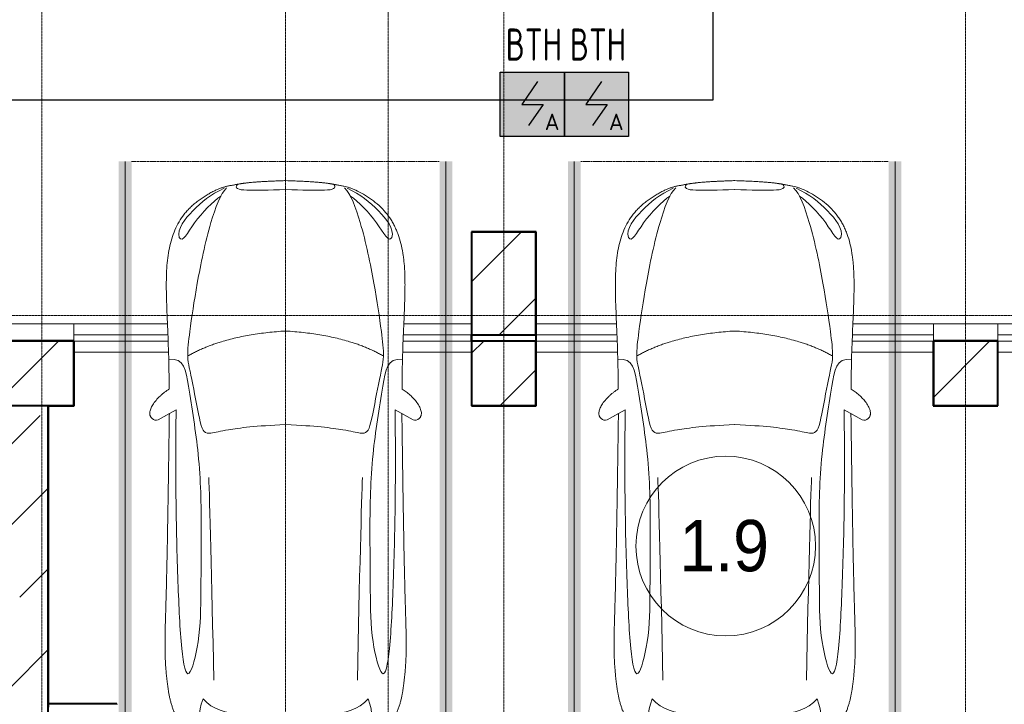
# Model space of a CAD drawing. Header units: millimetres. Extents: x -135639 to 224623, y -383017 to -59102.
# Tile 135 of 256: x 113622 to 121296, y -331643 to -326312. Entities that reach past the tile are written whole.
import ezdxf
from ezdxf.enums import TextEntityAlignment as Align

# ---------------------------------------------------------------- set-up
doc = ezdxf.new("R2010")
doc.units = ezdxf.units.MM
for name, pattern in [('CONTINOUS', [0]), ('Линия сетки', [25, 20, -2.5, 0, -2.5]), ('Невидимые', [5, 3, -2]), ('Штрих_3_3_', [6, 3, -3])]:
    doc.linetypes.add(name, pattern=pattern)
for name, color, linetype, lineweight in [('A-000-M_MASS', 7, 'Continuous', 18), ('A-010-A_ROOM', 7, 'Continuous', 20), ('A-200-M_WALL_EXT', 7, 'Continuous', 18), ('A-200-M_WALL_INT', 7, 'Continuous', 18), ('A-200-M_WALL_PAT', 7, 'Continuous', 40), ('C-953-M_PARKING', 7, 'Continuous', 18), ('C-953-MH_PARKING', 7, 'Невидимые', 18), ('S-280-M_COLUMN', 7, 'Continuous', 18), ('Z-030-M_GRID', 7, 'Continuous', 9), ('ПС', 7, 'Continuous', 40), ('СС-011-ПОЖ-СИГНАЛИЗАЦИЯ', 1, 'Continuous', 30)]:
    doc.layers.add(name, color=color, linetype=linetype, lineweight=lineweight)
doc.styles.add('1111', font='isocpeur.ttf')
doc.styles.add('Arial_2', font='arial.ttf', dxfattribs={"width": 0.9, "height": 400})
pattern_1 = [(45, (0, 0), (-628.618, 628.618), []), (45, (628.6, 0), (-628.618, 628.618), [1111.25, -222.25, 6.706, -215.544])]

# ---------------------------------------------------------------- blocks, each defined once
blk = doc.blocks.new('A_PAR_Parking - M-2663509-B2_-11_400_')
at = {"layer": 'C-953-M_PARKING', "true_color": 0xf7f9fb}
blk.add_hatch(color=7, dxfattribs=at).paths.add_polyline_path([(-1300, 2650), (-1300, -2700), (1300, -2700), (1300, 2650), (1200, 2650), (1200, -2600), (-1200, -2600), (-1200, 2650)])
at = {"layer": 'A-000-M_MASS', "color": 253, "true_color": 0xaaaaaa}
for p, q in [((-853.2, 716.7), (-993.1, 639.1)), ((853.2, 716.7), (993.1, 639.1)), ((-906.1, 687.4), (-993.1, 639.1)), ((993.1, 639.1), (906.1, 687.4))]:
    blk.add_line(p, q, dxfattribs=at)
for centre, start, end in [((-1010.2, 677.7), 223.41837, 293.93047), ((1010.2, 677.7), 246.06953, 316.58163)]:
    blk.add_arc(centre, 42.2, start, end, dxfattribs=at)
for points, knots in [([(-907.6, 876.4), (-907.6, 976), (-911.2, 1161), (-920, 1362), (-926.1, 1508.1), (-930.5, 1645.4), (-930.2, 1768.6), (-921.6, 1880.2), (-910.5, 1957.2), (-893.9, 2030.5), (-870.8, 2100), (-840.5, 2165.3), (-808.7, 2215.9), (-778.9, 2254), (-754.4, 2281.2), (-727.4, 2307.2), (-698.1, 2331.9), (-667.3, 2354.9), (-635.8, 2376.1), (-604.5, 2395.2), (-574, 2412.1), (-545.3, 2426.4), (-519.1, 2437.8), (-499.9, 2445), (-485.2, 2449.7), (-474.3, 2452.8), (-463.2, 2455.6), (-451.9, 2458.1), (-440.1, 2460.6), (-427.5, 2463), (-414, 2465.5), (-401.8, 2467.8), (-391.4, 2469.7), (-383.1, 2471.3), (-375.8, 2472.6), (-369.6, 2473.7), (-363, 2474.8), (-356.1, 2475.9), (-348.8, 2477.1), (-342.9, 2477.9), (-336.8, 2478.8), (-330.4, 2479.7), (-323.7, 2480.6), (-316.6, 2481.5), (-309.1, 2482.4), (-301.4, 2483.3), (-293.2, 2484.2), (-284.6, 2485.1), (-275.5, 2486), (-262.9, 2487.1), (-249.4, 2488.3), (-234.8, 2489.5), (-223.4, 2490.4), (-211.5, 2491.2), (-198.9, 2492.1), (-185.8, 2492.9), (-167.6, 2494), (-148.2, 2495.1), (-127.4, 2496.1), (-105.9, 2497.2), (-77.2, 2498.4), (-39.8, 2499.8), (-13, 2500.7), (0.9, 2501.1)], [-1, -1, -1, -1, -0.913265, -0.826531, -0.783163, -0.739796, -0.653061, -0.612245, -0.571429, -0.530612, -0.489796, -0.44898, -0.408163, -0.387755, -0.367347, -0.346939, -0.326531, -0.306122, -0.285714, -0.265306, -0.244898, -0.22449, -0.204082, -0.183673, -0.173469, -0.163265, -0.153061, -0.142857, -0.132653, -0.122449, -0.112245, -0.102041, -0.096939, -0.091837, -0.086735, -0.084184, -0.081633, -0.076531, -0.07398, -0.071429, -0.068878, -0.066327, -0.063776, -0.061224, -0.058673, -0.056122, -0.053571, -0.05102, -0.048469, -0.045918, -0.040816, -0.038265, -0.035714, -0.033163, -0.030612, -0.028061, -0.02551, -0.020408, -0.017857, -0.015306, -0.010204, -0.005102, 0, 0, 0, 0]), ([(0.9, 2501.1), (21.7, 2500.5), (51.4, 2499.4), (87.7, 2498), (113.2, 2496.8), (137.2, 2495.6), (159.8, 2494.4), (180.9, 2493.2), (200.8, 2491.9), (219.4, 2490.6), (236.6, 2489.3), (252.9, 2488), (267.9, 2486.6), (281.9, 2485.3), (295, 2483.9), (307, 2482.6), (319.6, 2481.1), (329.9, 2479.7), (338.4, 2478.5), (344.6, 2477.7), (350.4, 2476.8), (355.9, 2475.9), (361.2, 2475.1), (366.3, 2474.2), (371.2, 2473.4), (377.4, 2472.3), (384.7, 2471), (393, 2469.4), (403.4, 2467.5), (415.6, 2465.2), (433.6, 2461.8), (453.8, 2457.8), (475.9, 2452.6), (497.6, 2446), (520.6, 2437.4), (555.5, 2422.1), (605.5, 2395.9), (669.1, 2355.3), (729.9, 2307.4), (772.8, 2262.9), (802.5, 2224.9), (822.6, 2195.1), (840.7, 2164.2), (856.7, 2132.1), (870.9, 2098.9), (887.5, 2053.3), (903.9, 1993.8), (915.3, 1931.2), (921.9, 1879.2), (925.6, 1839.1), (928.2, 1798), (929.8, 1755.7), (930.5, 1719.5), (930.6, 1689.9), (930.5, 1667.4), (930.3, 1644.6), (929.9, 1621.4), (929.4, 1597.9), (928.5, 1566.1), (927.2, 1525.5), (924.6, 1458.6), (919.2, 1336.4), (911, 1144.9), (907.6, 970.1), (907.6, 876.4)], [-1, -1, -1, -1, -0.992347, -0.98852, -0.984694, -0.980867, -0.977041, -0.973214, -0.969388, -0.965561, -0.961735, -0.957908, -0.954082, -0.950255, -0.946429, -0.942602, -0.938776, -0.933673, -0.931122, -0.928571, -0.92602, -0.923469, -0.920918, -0.918367, -0.915816, -0.913265, -0.908163, -0.903061, -0.897959, -0.887755, -0.877551, -0.857143, -0.836735, -0.816327, -0.795918, -0.77551, -0.734694, -0.693878, -0.653061, -0.612245, -0.591837, -0.571429, -0.55102, -0.530612, -0.510204, -0.489796, -0.44898, -0.408163, -0.387755, -0.367347, -0.346939, -0.326531, -0.306122, -0.295918, -0.285714, -0.27551, -0.265306, -0.255102, -0.244898, -0.22449, -0.204082, -0.163265, -0.081633, 0, 0, 0, 0]), ([(-479.6, 2441.4), (-586, 2391.8), (-718.7, 2282.7), (-847.3, 2127.6), (-828.4, 2057)], [0, 0, 0, 0, 0.53668, 1.024735, 1.024735, 1.024735, 1.024735]), ([(-828.4, 2057), (-802.6, 2015.7), (-728.3, 2173.2), (-566.1, 2339.3), (-504.9, 2380.6)], [0, 0, 0, 0, 0.497572, 1.022643, 1.022643, 1.022643, 1.022643]), ([(-459.4, 2446), (-507.5, 2397.9), (-600.9, 2146.6), (-695.8, 1683.9), (-743.6, 1354.1), (-774.1, 1106.3), (-734.1, 996.4), (-659.8, 552.2), (-618, 522.3), (-447.3, 564.9), (-233.6, 590.3), (-1.9, 601.6)], [0, 0, 0, 0, 0.884172, 2.058368, 3.212407, 3.977765, 4.871213, 5.547774, 6.288901, 6.772879, 7.454401, 7.454401, 7.454401, 7.454401]), ([(459.4, 2446), (507.5, 2397.9), (600.9, 2146.6), (695.8, 1683.9), (743.6, 1354.1), (774.1, 1106.3), (734.1, 996.4), (659.8, 552.2), (618, 522.3), (447.3, 564.9), (233.6, 590.3), (1.9, 601.6)], [0, 0, 0, 0, 0.884172, 2.058368, 3.212407, 3.977765, 4.871213, 5.547774, 6.288901, 6.772879, 7.454401, 7.454401, 7.454401, 7.454401]), ([(479.6, 2441.4), (586, 2391.8), (718.7, 2282.7), (847.3, 2127.6), (828.4, 2057)], [0, 0, 0, 0, 0.53668, 1.024735, 1.024735, 1.024735, 1.024735]), ([(828.4, 2057), (802.6, 2015.7), (728.3, 2173.2), (566.1, 2339.3), (504.9, 2380.6)], [0, 0, 0, 0, 0.497572, 1.022643, 1.022643, 1.022643, 1.022643]), ([(-908.3, 1105.9), (-792, 1130), (-753.2, 859.4), (-662.6, 332.1), (-655.4, -196.5), (-660.5, -684.2), (-662.6, -1068.4), (-763.9, -1442.7), (-816.5, -1156.9), (-841.5, -605.2), (-856.7, -17.5), (-856.5, 453.9), (-853.2, 716.7)], [0, 0, 0, 0, 1.013953, 2.476159, 4.172855, 5.704608, 7.082231, 8.244161, 9.589947, 11.154659, 12.917121, 14.362976, 14.362976, 14.362976, 14.362976]), ([(908.3, 1105.9), (792, 1130), (753.2, 859.4), (662.6, 332.1), (655.4, -196.5), (660.5, -684.2), (662.6, -1068.4), (763.9, -1442.7), (816.5, -1156.9), (841.5, -605.2), (856.7, -17.5), (856.5, 453.9), (853.2, 716.7)], [0, 0, 0, 0, 1.013953, 2.476159, 4.172855, 5.704608, 7.082231, 8.244161, 9.589947, 11.154659, 12.917121, 14.362976, 14.362976, 14.362976, 14.362976]), ([(-1040.9, 648.7), (-1044.3, 651.7), (-1048.7, 656.6), (-1052.9, 663.7), (-1055.3, 669.5), (-1057.1, 675.4), (-1058, 681.7), (-1058.4, 688.2), (-1057.8, 701.7), (-1052.2, 723.5), (-1035.9, 755.8), (-1011.1, 789.9), (-984.6, 818.2), (-961.5, 838.8), (-943.7, 853.1), (-925.6, 865.8), (-913.6, 873), (-907.6, 876.4)], [-1, -1, -1, -1, -0.941667, -0.9125, -0.883333, -0.854167, -0.825, -0.795833, -0.766667, -0.65, -0.533333, -0.4, -0.266667, -0.2, -0.133333, -0.066667, 0, 0, 0, 0]), ([(907.6, 876.4), (912.9, 873.5), (923.4, 867.2), (944.5, 852.7), (970.5, 831.6), (999.5, 802.9), (1025.9, 770.7), (1043.2, 742.4), (1052.9, 719.4), (1057.4, 702.8), (1058.6, 689.7), (1057.9, 679.9), (1056.4, 672.8), (1054.1, 666.1), (1049.7, 657.8), (1044.8, 652.2), (1040.9, 648.7)], [-1, -1, -1, -1, -0.941667, -0.883333, -0.766667, -0.65, -0.533333, -0.4, -0.333333, -0.266667, -0.2, -0.166667, -0.133333, -0.1, -0.066667, 0, 0, 0, 0]), ([(0, -2003.8), (-45, -2003.7), (-131.8, -2001.4), (-251.9, -1990.7), (-361.8, -1973.6), (-461.5, -1950.2), (-550.8, -1921), (-629.5, -1886.4), (-686.2, -1853.3), (-726.1, -1824.5), (-753.4, -1801.8), (-773.8, -1781.9), (-788.8, -1765.5), (-799.4, -1753.1), (-809.5, -1740.4), (-818.9, -1727.5), (-827.7, -1714.4), (-836.1, -1701.2), (-843.9, -1687.9), (-851.2, -1674.4), (-857.9, -1660.8), (-864.3, -1647.2), (-870.2, -1633.6), (-875.7, -1619.8), (-880.7, -1606), (-885.4, -1592.2), (-889.8, -1578.4), (-893.7, -1564.6), (-897.4, -1550.8), (-900.7, -1537.2), (-903.9, -1523.6), (-906.6, -1510.1), (-909.2, -1496.6), (-911.6, -1483.4), (-913.8, -1470.2), (-915.7, -1457.2), (-917.5, -1444.4), (-919.2, -1431.8), (-920.9, -1419.4), (-922.8, -1403.2), (-925.1, -1383.5), (-927.6, -1360.8), (-929.8, -1338.8), (-931.7, -1317.6), (-934, -1290), (-936.3, -1256.7), (-938.2, -1217.6), (-939.4, -1178.6), (-940, -1138.8), (-940, -1097.3), (-939.4, -1038.8), (-937.7, -958.2), (-934.4, -846), (-930.5, -714.1), (-926.5, -558.6), (-922.7, -375.9), (-918.9, -163.4), (-914.9, 81.7), (-911.4, 315.4), (-908.5, 521.3), (-906.9, 630.9), (-906.1, 687.4)], [-1, -1, -1, -1, -0.97619, -0.952381, -0.928571, -0.904762, -0.880952, -0.857143, -0.833333, -0.821429, -0.809524, -0.797619, -0.791667, -0.785714, -0.779762, -0.77381, -0.767857, -0.761905, -0.755952, -0.75, -0.744048, -0.738095, -0.732143, -0.72619, -0.720238, -0.714286, -0.708333, -0.702381, -0.696429, -0.690476, -0.684524, -0.678571, -0.672619, -0.666667, -0.660714, -0.654762, -0.64881, -0.642857, -0.636905, -0.630952, -0.619048, -0.607143, -0.595238, -0.583333, -0.571429, -0.547619, -0.52381, -0.5, -0.47619, -0.452381, -0.428571, -0.380952, -0.333333, -0.285714, -0.238095, -0.190476, -0.142857, -0.095238, -0.047619, -0.02381, 0, 0, 0, 0]), ([(906.1, 687.4), (906.9, 630.9), (908.5, 521.3), (910.7, 366.9), (912.8, 221.9), (915.6, 40.8), (918.9, -163.4), (922.7, -375.9), (926.5, -558.6), (929.8, -688.2), (932.5, -780), (934.3, -843.5), (936, -902.1), (937.5, -956.3), (938.7, -1006.6), (939.6, -1053.4), (940, -1097.3), (940, -1138.8), (939.4, -1178.6), (938.2, -1217.6), (936.3, -1256.7), (934, -1290), (931.7, -1317.6), (929.8, -1338.8), (927.6, -1360.8), (925.1, -1383.5), (922.8, -1403.2), (920.9, -1419.4), (919.2, -1431.8), (917.5, -1444.4), (915.7, -1457.2), (913.8, -1470.2), (911.6, -1483.4), (909.2, -1496.6), (906.6, -1510.1), (903.9, -1523.6), (900.7, -1537.2), (897.4, -1550.8), (893.7, -1564.6), (889.8, -1578.4), (885.4, -1592.2), (880.7, -1606), (875.7, -1619.8), (870.2, -1633.6), (864.3, -1647.2), (857.9, -1660.8), (851.2, -1674.4), (843.9, -1687.9), (836.1, -1701.2), (827.7, -1714.4), (818.9, -1727.5), (809.5, -1740.4), (799.4, -1753.1), (788.8, -1765.5), (773.8, -1781.9), (753.4, -1801.8), (726.1, -1824.5), (686.2, -1853.3), (606.8, -1899.6), (494.8, -1942.4), (361.8, -1973.6), (251.9, -1990.7), (131.8, -2001.4), (45, -2003.7), (0, -2003.8)], [-1, -1, -1, -1, -0.97619, -0.952381, -0.928571, -0.904762, -0.857143, -0.809524, -0.761905, -0.714286, -0.690476, -0.666667, -0.642857, -0.619048, -0.595238, -0.571429, -0.547619, -0.52381, -0.5, -0.47619, -0.452381, -0.428571, -0.416667, -0.404762, -0.392857, -0.380952, -0.369048, -0.363095, -0.357143, -0.35119, -0.345238, -0.339286, -0.333333, -0.327381, -0.321429, -0.315476, -0.309524, -0.303571, -0.297619, -0.291667, -0.285714, -0.279762, -0.27381, -0.267857, -0.261905, -0.255952, -0.25, -0.244048, -0.238095, -0.232143, -0.22619, -0.220238, -0.214286, -0.208333, -0.202381, -0.190476, -0.178571, -0.166667, -0.142857, -0.095238, -0.071429, -0.047619, -0.02381, 0, 0, 0, 0]), ([(-643, -1534.6), (-731.6, -1765.4), (-468.2, -1854.8), (-203.3, -1891), (-1.9, -1901.6)], [0, 0, 0, 0, 0.867049, 1.684227, 1.684227, 1.684227, 1.684227]), ([(-643, -1534.6), (-569.6, -1622.1), (-348.5, -1664.3), (-124, -1672.4), (-1.9, -1676.2)], [0, 0, 0, 0, 0.616728, 1.242165, 1.242165, 1.242165, 1.242165]), ([(643, -1534.6), (731.6, -1765.4), (468.2, -1854.8), (203.3, -1891), (1.9, -1901.6)], [0, 0, 0, 0, 0.867049, 1.684227, 1.684227, 1.684227, 1.684227]), ([(643, -1534.6), (569.6, -1622.1), (348.5, -1664.3), (124, -1672.4), (1.9, -1676.2)], [0, 0, 0, 0, 0.616728, 1.242165, 1.242165, 1.242165, 1.242165])]:
    blk.add_open_spline(points, degree=3, knots=knots, dxfattribs=at)
for points, degree in [([(-376.2, 2469.9), (-425, 2411.7), (-256.6, 2425), (-1.9, 2431.6)], 3), ([(376.2, 2469.9), (425, 2411.7), (256.6, 2425), (1.9, 2431.6)], 3), ([(-1.9, 1329.8), (-478.1, 1299.2), (-761.9, 1135.3)], 2), ([(1.9, 1329.8), (478.1, 1299.2), (761.9, 1135.3)], 2), ([(-599.3, 190.1), (-592, 24.4), (-575.2, -588.2), (-560, -1389.4)], 3), ([(599.3, 190.1), (592, 24.4), (575.2, -588.2), (560, -1389.4)], 3)]:
    blk.add_open_spline(points, degree=degree, dxfattribs=at)
at = {"layer": 'C-953-M_PARKING', "color": 253, "true_color": 0xaaaaaa}
for p, q in [((-1250, -2650), (-1250, 2650)), ((1250, 2650), (1250, -2650)), ((822.6, -2197.9), (822.1, -2200.1)), ((822.1, -2200.1), (822.1, -2433.8)), ((824.5, -2196.4), (822.6, -2197.9)), ((822.6, -2197.9), (824.5, -2196.4)), ((828.2, -2195.4), (824.5, -2196.4)), ((824.5, -2196.4), (828.2, -2195.4)), ((833.8, -2195), (828.2, -2195.4)), ((839.8, -2195.4), (833.8, -2195)), ((843.6, -2196.4), (839.8, -2195.4)), ((839.8, -2195.4), (843.6, -2196.4)), ((845.7, -2197.9), (843.6, -2196.4)), ((843.6, -2196.4), (845.7, -2197.9)), ((846.5, -2200.1), (845.7, -2197.9)), ((938, -2198.7), (846.5, -2425.3)), ((846.5, -2425.3), (846.5, -2200.1)), ((939, -2197.3), (938, -2198.7)), ((938, -2198.7), (939, -2197.3)), ((941, -2196.1), (939, -2197.3)), ((939, -2197.3), (941, -2196.1)), ((944.2, -2195.3), (941, -2196.1)), ((941, -2196.1), (944.2, -2195.3)), ((948.9, -2195), (944.2, -2195.3)), ((944.2, -2195.3), (948.9, -2195)), ((953.2, -2195.3), (948.9, -2195)), ((948.9, -2195), (953.2, -2195.3)), ((956.4, -2196.1), (953.2, -2195.3)), ((953.2, -2195.3), (956.4, -2196.1)), ((958.5, -2197.3), (956.4, -2196.1)), ((956.4, -2196.1), (958.5, -2197.3)), ((959.7, -2198.7), (958.5, -2197.3)), ((958.5, -2197.3), (959.7, -2198.7)), ((1058.6, -2425.3), (959.7, -2198.7)), ((1059.2, -2197.9), (1058.6, -2200.1)), ((1058.6, -2200.1), (1058.6, -2425.3)), ((1061.1, -2196.4), (1059.2, -2197.9)), ((1059.2, -2197.9), (1061.1, -2196.4)), ((1064.9, -2195.4), (1061.1, -2196.4)), ((1061.1, -2196.4), (1064.9, -2195.4)), ((1070.4, -2195), (1064.9, -2195.4)), ((1076.3, -2195.4), (1070.4, -2195)), ((1080, -2196.4), (1076.3, -2195.4)), ((1076.3, -2195.4), (1080, -2196.4)), ((1082.1, -2197.9), (1080, -2196.4)), ((1080, -2196.4), (1082.1, -2197.9)), ((1082.7, -2200.1), (1082.1, -2197.9)), ((1082.1, -2197.9), (1082.7, -2200.1)), ((1082.7, -2433.8), (1082.7, -2200.1)), ((869.4, -2430.3), (950, -2231.9)), ((950, -2231.9), (1037.2, -2429.5)), ((822.1, -2433.8), (825.8, -2443.3)), ((825.8, -2443.3), (833.1, -2445.9)), ((833.1, -2445.9), (846, -2445.9)), ((846, -2445.9), (854.6, -2444.9)), ((854.6, -2444.9), (861.1, -2441.8)), ((861.1, -2441.8), (865.9, -2436.9)), ((865.9, -2436.9), (869.4, -2430.3)), ((1037.2, -2429.5), (1041.4, -2437.3)), ((1041.4, -2437.3), (1046.1, -2442.4)), ((1046.1, -2442.4), (1051.3, -2445.1)), ((1051.3, -2445.1), (1057.5, -2445.9)), ((1057.5, -2445.9), (1071.8, -2445.9)), ((1071.8, -2445.9), (1075.5, -2445.3)), ((1075.5, -2445.3), (1071.8, -2445.9)), ((1075.5, -2445.3), (1079, -2443.3)), ((1079, -2443.3), (1075.5, -2445.3)), ((1079, -2443.3), (1081.6, -2439.5)), ((1081.6, -2439.5), (1079, -2443.3)), ((1081.6, -2439.5), (1082.7, -2433.8)), ((1250, -2650), (-1250, -2650))]:
    blk.add_line(p, q, dxfattribs=at)
at = {"layer": 'C-953-MH_PARKING', "color": 253, "linetype": 'Штрих_3_3_', "true_color": 0xaaaaaa}
blk.add_line((-1200, 2650), (1200, 2650), dxfattribs=at)
blk = doc.blocks.new('CP_ДШ_Hanytex_TopJoint 24C_Половина - CP_ДШ_Hanytex_TopJoint 24C_Половина-3657771-B2_-11_400_')
at = {"layer": 'A-000-M_MASS', "color": 253, "true_color": 0xaaaaaa}
for p, q in [((0, -25), (0, 110)), ((500, 110), (0, 110)), ((500, 110), (500, -25))]:
    blk.add_line(p, q, dxfattribs=at)
blk = doc.blocks.new('CP_ДШ_Hanytex_TopJoint 24C - CP_ДШ_Hanytex_TopJoint 24C-V106-B2_-11_400_')
at = {"layer": 'A-000-M_MASS', "color": 253, "true_color": 0xaaaaaa}
for p, q in [((537.4, 110), (0, 110)), ((3100, 110), (2362.4, 110)), ((534.3, 25), (0, 25)), ((0, 25), (0, -25)), ((0, -25), (0, 25)), ((3100, 25), (2365.4, 25)), ((3100, -25), (3100, 25)), ((3100, 25), (3100, -110)), ((0, -25), (532.3, -25)), ((2367.3, -25), (3100, -25)), ((528.6, -110), (0, -110)), ((3100, -110), (2370.9, -110))]:
    blk.add_line(p, q, dxfattribs=at)
blk = doc.blocks.new('CP_ДШ_Hanytex_TopJoint 24C - CP_ДШ_Hanytex_TopJoint 24C-V102-B2_-11_400_')
at = {"layer": 'A-000-M_MASS', "color": 253, "true_color": 0xaaaaaa}
for p, q in [((637.4, 110), (0, 110)), ((3100, 110), (2462.4, 110)), ((634.3, 25), (0, 25)), ((0, 25), (0, -25)), ((0, -110), (0, 25)), ((3100, 25), (2465.4, 25)), ((3100, -25), (3100, 25)), ((3100, 25), (3100, -25)), ((0, -25), (632.3, -25)), ((2467.3, -25), (3100, -25)), ((628.6, -110), (0, -110)), ((3100, -110), (2470.9, -110))]:
    blk.add_line(p, q, dxfattribs=at)
blk = doc.blocks.new('CP_ДШ_Hanytex_TopJoint 24C - CP_ДШ_Hanytex_TopJoint 24C-V107-B2_-11_400_')
at = {"layer": 'A-000-M_MASS', "color": 253, "true_color": 0xaaaaaa}
for p, q in [((1200, 110), (0, 110)), ((3100, 110), (1250, 110)), ((0, 25), (0, -25)), ((0, -25), (0, 25)), ((3100, 25), (1250, 25)), ((3100, -25), (3100, 25)), ((3100, 25), (3100, -110)), ((0, -25), (3100, -25)), ((3100, -110), (0, -110))]:
    blk.add_line(p, q, dxfattribs=at)
blk = doc.blocks.new('135_SLK_GD_AR_rvt-1-B2_-11_400_')
at = {"layer": 'A-200-M_WALL_INT', "color": 253, "lineweight": 40, "true_color": 0xaaaaaa}
for p, q in [((126202, 33752), (125698, 33752)), ((125698, 33752), (125698, 33750)), ((125698, 33750), (125698, 32400)), ((126202, 33750), (126202, 33752)), ((126202, 32398), (126202, 33750)), ((125700, 32900), (125700, 32950)), ((126200, 32950), (126200, 32900)), ((122602, 32902), (122100, 32902)), ((122602, 32900), (122602, 32902)), ((122602, 32398), (122602, 32900)), ((129802, 32902), (129298, 32902)), ((129298, 32902), (129298, 32900)), ((129298, 32900), (129298, 32400)), ((129802, 32900), (129802, 32902)), ((129802, 32398), (129802, 32900)), ((122400, 32400), (122400, 32398)), ((122400, 32398), (122400, 30075)), ((122402, 32398), (122600, 32398)), ((122402, 30075), (122402, 32398)), ((122600, 32398), (122602, 32398)), ((125698, 32400), (125698, 32398)), ((125698, 32398), (126200, 32398)), ((126200, 32398), (126202, 32398)), ((129298, 32400), (129298, 32398)), ((129298, 32398), (129800, 32398)), ((129800, 32398), (129802, 32398)), ((122935, 30075), (122400, 30075)), ((122400, 30075), (122400, 30050)), ((122400, 30075), (122402, 30075)), ((122935, 30070), (122935, 30075))]:
    blk.add_line(p, q, dxfattribs=at)
at = {"layer": 'A-000-M_MASS', "color": 253, "lineweight": 18, "true_color": 0xaaaaaa}
for p in [(122100, 32925), (129300, 32925)]:
    blk.add_blockref('CP_ДШ_Hanytex_TopJoint 24C_Половина - CP_ДШ_Hanytex_TopJoint 24C_Половина-3657771-B2_-11_400_', p, dxfattribs=at)
at = {"layer": 'A-000-M_MASS', "color": 253, "lineweight": 18, "true_color": 0xaaaaaa, "rotation": 180}
for name, p in [('CP_ДШ_Hanytex_TopJoint 24C - CP_ДШ_Hanytex_TopJoint 24C-V106-B2_-11_400_', (125700, 32925)), ('CP_ДШ_Hanytex_TopJoint 24C - CP_ДШ_Hanytex_TopJoint 24C-V102-B2_-11_400_', (129300, 32925)), ('CP_ДШ_Hanytex_TopJoint 24C - CP_ДШ_Hanytex_TopJoint 24C-V107-B2_-11_400_', (132900, 32925))]:
    blk.add_blockref(name, p, dxfattribs=at)
at = {"layer": 'C-953-M_PARKING', "color": 253, "lineweight": 18, "true_color": 0xaaaaaa}
for p in [(124250, 31650), (127750, 31650)]:
    blk.add_blockref('A_PAR_Parking - M-2663509-B2_-11_400_', p, dxfattribs=at)
blk = doc.blocks.new('Бетон-Прямоугольная-Колонна - CLM_Подземные этажи_В40-500х800-V243-B2_-11_400_')
at = {"layer": 'S-280-M_COLUMN', "lineweight": 9, "true_color": 0xaaaaaa}
h = blk.add_hatch(dxfattribs=at)
h.set_pattern_fill('FP_120', color=253, style=0, pattern_type=2)
h.set_pattern_definition([(45, (-125950, -33350), (-628.618, 628.618), []), (45, (-125321.4, -33350), (-628.618, 628.618), [1111.25, -222.25, 6.706, -215.544])])
h.paths.add_polyline_path([(250, -400), (250, 400), (-250, 400), (-250, -400)])
at = {"layer": 'S-280-M_COLUMN', "color": 253, "lineweight": 40, "true_color": 0xaaaaaa}
for p, q in [((250, 400), (-250, 400)), ((-250, 400), (-250, -400)), ((250, -400), (250, 400)), ((-250, -400), (250, -400))]:
    blk.add_line(p, q, dxfattribs=at)
blk = doc.blocks.new('135_SLK_GD_KR_rvt-1-B2_-11_400_')
at = {"layer": 'S-280-M_COLUMN', "color": 253, "lineweight": 18, "true_color": 0xaaaaaa}
blk.add_blockref('Бетон-Прямоугольная-Колонна - CLM_Подземные этажи_В40-500х800-V243-B2_-11_400_', (125950, 33350), dxfattribs=at)
blk = doc.blocks.new('Бетон-Прямоугольная-Колонна - CLM_Подземные этажи_В50-500х500-V330-B2_-11_400_')
at = {"layer": 'S-280-M_COLUMN', "lineweight": 9, "true_color": 0xaaaaaa}
h = blk.add_hatch(dxfattribs=at)
h.set_pattern_fill('FP_212', color=253, style=0, pattern_type=2)
h.set_pattern_definition([(45, (-122350, -32650), (-628.618, 628.618), []), (45, (-121721.4, -32650), (-628.618, 628.618), [1111.25, -222.25, 6.706, -215.544])])
h.paths.add_polyline_path([(250, -250), (250, 250), (-250, 250), (-250, -250)])
at = {"layer": 'S-280-M_COLUMN', "color": 253, "lineweight": 40, "true_color": 0xaaaaaa}
for p, q in [((250, 250), (-250, 250)), ((-250, 250), (-250, -250)), ((250, -250), (250, 250)), ((-250, -250), (250, -250))]:
    blk.add_line(p, q, dxfattribs=at)
blk = doc.blocks.new('Бетон-Прямоугольная-Колонна - CLM_Подземные этажи_В50-500х500-V331-B2_-11_400_')
at = {"layer": 'S-280-M_COLUMN', "lineweight": 9, "true_color": 0xaaaaaa}
h = blk.add_hatch(dxfattribs=at)
h.set_pattern_fill('FP_213', color=253, style=0, pattern_type=2)
h.set_pattern_definition([(45, (-125950, -32650), (-628.618, 628.618), []), (45, (-125321.4, -32650), (-628.618, 628.618), [1111.25, -222.25, 6.706, -215.544])])
h.paths.add_polyline_path([(250, -250), (250, 250), (-250, 250), (-250, -250)])
at = {"layer": 'S-280-M_COLUMN', "color": 253, "lineweight": 40, "true_color": 0xaaaaaa}
for p, q in [((250, 250), (-250, 250)), ((-250, 250), (-250, -250)), ((250, -250), (250, 250)), ((-250, -250), (250, -250))]:
    blk.add_line(p, q, dxfattribs=at)
blk = doc.blocks.new('Бетон-Прямоугольная-Колонна - CLM_Подземные этажи_В50-500х500-V332-B2_-11_400_')
at = {"layer": 'S-280-M_COLUMN', "lineweight": 9, "true_color": 0xaaaaaa}
h = blk.add_hatch(dxfattribs=at)
h.set_pattern_fill('FP_214', color=253, style=0, pattern_type=2)
h.set_pattern_definition([(45, (-129550, -32650), (-628.618, 628.618), []), (45, (-128921.4, -32650), (-628.618, 628.618), [1111.25, -222.25, 6.706, -215.544])])
h.paths.add_polyline_path([(-250, -250), (250, -250), (250, 250), (-250, 250), (-250, 245.7)])
at = {"layer": 'S-280-M_COLUMN', "color": 253, "lineweight": 40, "true_color": 0xaaaaaa}
for p, q in [((250, 250), (-250, 250)), ((-250, 250), (-250, -250)), ((250, -250), (250, 250)), ((-250, -250), (250, -250))]:
    blk.add_line(p, q, dxfattribs=at)
blk = doc.blocks.new('135_SLK_K4_KR_rvt-1-B2_-11_400_')
at = {"layer": 'A-200-M_WALL_PAT', "lineweight": 9, "true_color": 0xaaaaaa}
h = blk.add_hatch(dxfattribs=at)
h.set_pattern_fill('FP_5', color=253, style=0, pattern_type=2)
h.set_pattern_definition(pattern_1)
h.paths.add_polyline_path([(122400, 30100), (122400, 32400), (122100, 32400), (122100, 30100)])
h = blk.add_hatch(dxfattribs=at)
h.set_pattern_fill('FP_5', color=253, style=0, pattern_type=2)
h.set_pattern_definition(pattern_1)
h.paths.add_polyline_path([(118800, 29800), (122400, 29800), (122400, 30100), (115200, 30100), (115200, 29800), (118576.7, 29800)])
at = {"layer": 'A-200-M_WALL_EXT', "color": 253, "lineweight": 40, "true_color": 0xaaaaaa}
for p, q in [((122400, 30100), (122400, 32400)), ((122400, 29800), (122400, 30100))]:
    blk.add_line(p, q, dxfattribs=at)
at = {"layer": 'S-280-M_COLUMN', "color": 253, "lineweight": 18, "true_color": 0xaaaaaa}
for name, p in [('Бетон-Прямоугольная-Колонна - CLM_Подземные этажи_В50-500х500-V330-B2_-11_400_', (122350, 32650)), ('Бетон-Прямоугольная-Колонна - CLM_Подземные этажи_В50-500х500-V331-B2_-11_400_', (125950, 32650)), ('Бетон-Прямоугольная-Колонна - CLM_Подземные этажи_В50-500х500-V332-B2_-11_400_', (129550, 32650))]:
    blk.add_blockref(name, p, dxfattribs=at)
blk = doc.blocks.new('050_Марка_Помещение - Номер-620969-B2_-11_400_')
at = {"layer": 'A-010-A_ROOM', "color": 253, "true_color": 0xaaaaaa}
blk.add_circle((0, 0), 3.5, dxfattribs=at)
blk = doc.blocks.new('-2 этаж')
at = {"layer": 'Z-030-M_GRID', "color": 253, "linetype": 'Линия сетки', "true_color": 0xaaaaaa}
for p, q in [((381442.3, -369620.9), (381442.3, -216207.4)), ((383342.3, -369628.3), (383342.3, -216207.4)), ((384142.3, -367088.3), (384142.3, -216207.4)), ((385042.3, -367080.7), (385042.3, -216207.4)), ((388642.3, -369620.5), (388642.3, -216207.4)), ((415041.9, -316827.3), (255412.1, -316827.3))]:
    blk.add_line(p, q, dxfattribs=at)
at = {"lineweight": 5}
for name in ['135_SLK_GD_KR_rvt-1-B2_-11_400_', '135_SLK_GD_AR_rvt-1-B2_-11_400_', '135_SLK_K4_KR_rvt-1-B2_-11_400_']:
    blk.add_blockref(name, (259092.3, -349927.3), dxfattribs=at)
at = {"layer": 'A-010-A_ROOM', "color": 253, "true_color": 0xaaaaaa, "xscale": 199.9999999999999, "yscale": 199.9999999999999, "zscale": 199.9999999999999}
blk.add_blockref('050_Марка_Помещение - Номер-620969-B2_-11_400_', (386772.3, -318622.4), dxfattribs=at)
at = {"layer": 'A-010-A_ROOM', "color": 253, "lineweight": 9, "true_color": 0xaaaaaa, "insert": (386410.9, -318419), "char_height": 400, "width": 865.822, "attachment_point": 1, "style": 'Arial_2'}
blk.add_mtext('1.9', dxfattribs=at)
blk = doc.blocks.new('*U4706')
at = {"lineweight": 35, "true_color": 0xffffff}
h = blk.add_hatch(color=7, dxfattribs=at)
h.dxf.hatch_style = 1
h.paths.add_polyline_path([(0, 499.6), (0, 0), (499.6, 0), (499.6, 499.6)])
at = {"color": 1, "linetype": 'ByBlock', "lineweight": -2}
for p, q in [((289.5, 426.3), (166.9, 249.8)), ((166.9, 249.8), (332.7, 249.8)), ((332.7, 249.8), (219.3, 86.3))]:
    blk.add_line(p, q, dxfattribs=at)
at = {"color": 1, "linetype": 'ByBlock', "lineweight": -2, "ltscale": 0.1}
blk.add_lwpolyline([(0, 499.6), (499.6, 499.6), (499.6, 0), (0, 0)], close=True, dxfattribs=at)
at = {"color": 1, "linetype": 'ByBlock', "lineweight": -2, "ltscale": 1000, "style": '1111'}
blk.add_text('A', height=128.1, dxfattribs=at).set_placement((403.4, 49.2), align=Align.CENTER)
at = {"color": 0, "linetype": 'ByBlock', "lineweight": -2, "style": '1111'}
blk.add_attdef('INDEX', (-63.3, -234.7), '', height=125, dxfattribs=at)
at = {"color": 0, "linetype": 'ByBlock', "lineweight": -2, "style": '1111', "flags": 1}
for tag, p in [('NAME_DEVICE', (-64.1, -421.2)), ('NUM_POM', (-81.6, -847))]:
    blk.add_attdef(tag, p, '', height=125, dxfattribs=at)
at = {"color": 0, "linetype": 'ByBlock', "lineweight": -2, "style": '1111', "width": 0.7}
blk.add_attdef('NUM_DEVICE', (-64.1, -629.5), '', height=125, dxfattribs=at)

msp = doc.modelspace()

# ---------------------------------------------------------------- linework, layer by layer
at = {"layer": 'СС-011-ПОЖ-СИГНАЛИЗАЦИЯ', "lineweight": 30}
msp.add_lwpolyline([(108753.8, -321990.8), (108753.8, -326935.6), (119025.9, -326935.6), (119025.9, -321016.2)], dxfattribs=at)

# ---------------------------------------------------------------- block references
at = {"color": 0}
msp.add_blockref('-2 этаж', (-267647.8, -11788.6), dxfattribs=at)
at = {"layer": 'ПС', "color": 7, "linetype": 'CONTINOUS', "lineweight": 30, "ltscale": 100}
ref = msp.add_blockref('*U4706', (117367.9, -327220.8), dxfattribs=dict(at, xscale=1.000736, yscale=1.000736, zscale=1.000736))
ref.add_attrib('NUM_DEVICE', 'BTH', dxfattribs={"layer": '0', "color": 0, "linetype": 'ByBlock', "lineweight": -2, "ltscale": 100, "height": 250.18, "style": '1111', "width": 0.7}).set_placement((117629.6, -326630.3), align=Align.CENTER)
ref = msp.add_blockref('*U4706', (117867.9, -327220.8), dxfattribs=dict(at, xscale=1.000736, yscale=1.000736, zscale=1.000736))
ref.add_attrib('NUM_DEVICE', 'BTH', dxfattribs={"layer": '0', "color": 0, "linetype": 'ByBlock', "lineweight": -2, "ltscale": 100, "height": 250.18, "style": '1111', "width": 0.7}).set_placement((118129.6, -326630.3), align=Align.CENTER)

doc.saveas('drawing.dxf')
